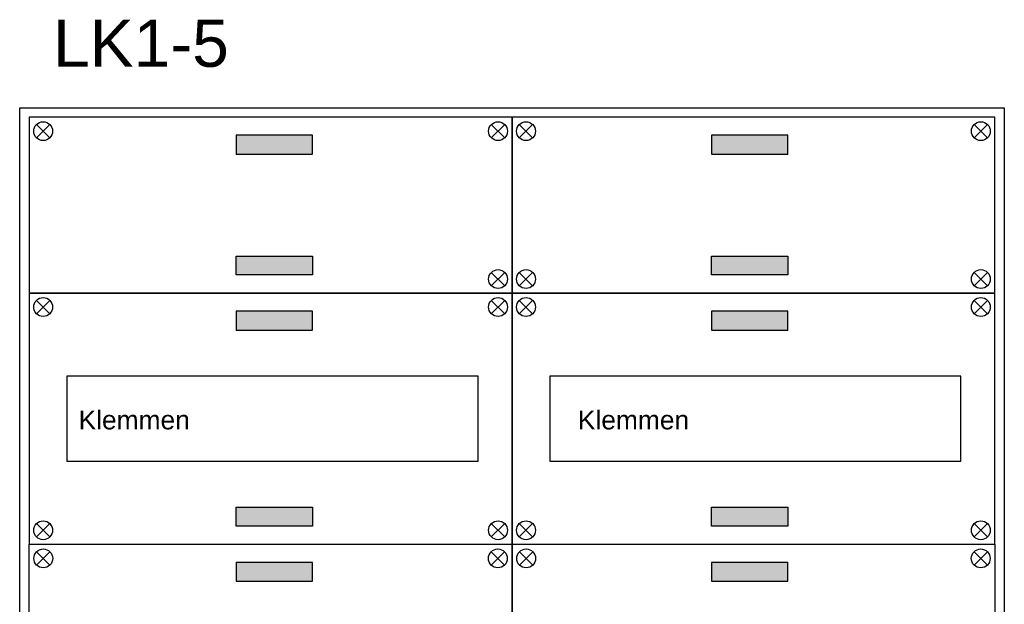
# Model space of a CAD drawing. Header units: millimetres. Extents: x -30977 to 210218, y -180497 to 109503.
# Tile 23 of 31: x -14681 to -9461, y 20870 to 23972. Entities that reach past the tile are written whole.
import ezdxf
from ezdxf.enums import TextEntityAlignment as Align

# ---------------------------------------------------------------- set-up
doc = ezdxf.new("R2010")
doc.units = ezdxf.units.MM
doc.header["$LTSCALE"] = 100
doc.layers.add('EL$6----', color=7, linetype='Continuous')
doc.styles.add('Arial', font='arial.ttf')

msp = doc.modelspace()

# ---------------------------------------------------------------- hatches: boundary and pattern name
at = {"layer": 'EL$6----'}
for points in [[(-13128.8, 23258.1), (-13128.8, 23358.1), (-13533.7, 23358.1), (-13533.7, 23258.1)], [(-10608.8, 23258.1), (-10608.8, 23358.1), (-11013.7, 23358.1), (-11013.7, 23258.1)], [(-13128.8, 22717.8), (-13128.8, 22617.8), (-13533.7, 22617.8), (-13533.7, 22717.8)], [(-10608.8, 22717.8), (-10608.8, 22617.8), (-11013.7, 22617.8), (-11013.7, 22717.8)], [(-13128.8, 22325.2), (-13128.8, 22425.2), (-13533.7, 22425.2), (-13533.7, 22325.2)], [(-10608.8, 22325.2), (-10608.8, 22425.2), (-11013.7, 22425.2), (-11013.7, 22325.2)], [(-13128.8, 21384.9), (-13128.8, 21284.9), (-13533.7, 21284.9), (-13533.7, 21384.9)], [(-10608.8, 21384.9), (-10608.8, 21284.9), (-11013.7, 21284.9), (-11013.7, 21384.9)], [(-13128.8, 20992.2), (-13128.8, 21092.2), (-13533.7, 21092.2), (-13533.7, 20992.2)], [(-10608.8, 20992.2), (-10608.8, 21092.2), (-11013.7, 21092.2), (-11013.7, 20992.2)]]:
    msp.add_hatch(color=256, dxfattribs=at).paths.add_polyline_path(points)

# ---------------------------------------------------------------- linework, layer by layer
for points in [[(-14681.2, 23504.4), (-9461.2, 23504.4), (-9461.2, 14205.7), (-14681.2, 14205.7)], [(-14631.2, 22521.5), (-12071.2, 22521.5), (-12071.2, 23454.4), (-14631.2, 23454.4)], [(-12071.2, 22521.5), (-9511.2, 22521.5), (-9511.2, 23454.4), (-12071.2, 23454.4)], [(-14631.2, 21188.6), (-12071.2, 21188.6), (-12071.2, 22521.5), (-14631.2, 22521.5)], [(-12071.2, 21188.6), (-9511.2, 21188.6), (-9511.2, 22521.5), (-12071.2, 22521.5)], [(-12251.2, 22080), (-14431.2, 22080), (-14431.2, 21630), (-12251.2, 21630)], [(-14431.2, 21630), (-12251.2, 21630), (-12251.2, 22080), (-14431.2, 22080)], [(-9691.2, 22080), (-11871.2, 22080), (-11871.2, 21630), (-9691.2, 21630)], [(-11871.2, 21630), (-9691.2, 21630), (-9691.2, 22080), (-11871.2, 22080)], [(-14631.2, 21188.6), (-12071.2, 21188.6), (-12071.2, 15188.6), (-14631.2, 15188.6)], [(-12071.2, 21188.6), (-9511.2, 21188.6), (-9511.2, 15188.6), (-12071.2, 15188.6)]]:
    msp.add_lwpolyline(points, close=True, dxfattribs=at)
for points in [[(-14592.4, 23344.8), (-14521.7, 23415.6)], [(-14521.7, 23344.8), (-14592.4, 23415.6)], [(-12110, 23344.8), (-12180.8, 23415.6)], [(-12180.8, 23344.8), (-12110, 23415.6)], [(-12032.4, 23344.8), (-11961.7, 23415.6)], [(-11961.7, 23344.8), (-12032.4, 23415.6)], [(-9550, 23344.8), (-9620.8, 23415.6)], [(-9620.8, 23344.8), (-9550, 23415.6)], [(-12110, 22631), (-12180.8, 22560.3)], [(-12180.8, 22631), (-12110, 22560.3)], [(-12032.4, 22631), (-11961.7, 22560.3)], [(-11961.7, 22631), (-12032.4, 22560.3)], [(-9550, 22631), (-9620.8, 22560.3)], [(-9620.8, 22631), (-9550, 22560.3)], [(-14592.4, 22411.9), (-14521.7, 22482.6)], [(-14521.7, 22411.9), (-14592.4, 22482.6)], [(-12110, 22411.9), (-12180.8, 22482.6)], [(-12180.8, 22411.9), (-12110, 22482.6)], [(-12032.4, 22411.9), (-11961.7, 22482.6)], [(-11961.7, 22411.9), (-12032.4, 22482.6)], [(-9550, 22411.9), (-9620.8, 22482.6)], [(-9620.8, 22411.9), (-9550, 22482.6)], [(-14592.4, 21298.1), (-14521.7, 21227.4)], [(-14521.7, 21298.1), (-14592.4, 21227.4)], [(-12110, 21298.1), (-12180.8, 21227.4)], [(-12180.8, 21298.1), (-12110, 21227.4)], [(-12032.4, 21298.1), (-11961.7, 21227.4)], [(-11961.7, 21298.1), (-12032.4, 21227.4)], [(-9550, 21298.1), (-9620.8, 21227.4)], [(-9620.8, 21298.1), (-9550, 21227.4)], [(-14591.6, 21148.9), (-14520.9, 21078.2)], [(-14520.9, 21148.9), (-14591.6, 21078.2)], [(-12110.9, 21148.9), (-12181.6, 21078.2)], [(-12181.6, 21148.9), (-12110.9, 21078.2)], [(-12031.6, 21148.9), (-11960.9, 21078.2)], [(-11960.9, 21148.9), (-12031.6, 21078.2)], [(-9550.9, 21148.9), (-9621.6, 21078.2)], [(-9621.6, 21148.9), (-9550.9, 21078.2)]]:
    msp.add_lwpolyline(points, dxfattribs=at)
at = {"layer": 'EL$6----', "flags": 128}
for points in [[(-13533.7, 23258.1), (-13128.8, 23258.1), (-13128.8, 23358.1), (-13533.7, 23358.1), (-13533.7, 23258.1)], [(-11013.7, 23258.1), (-10608.8, 23258.1), (-10608.8, 23358.1), (-11013.7, 23358.1), (-11013.7, 23258.1)], [(-13533.7, 22717.8), (-13128.8, 22717.8), (-13128.8, 22617.8), (-13533.7, 22617.8), (-13533.7, 22717.8)], [(-11013.7, 22717.8), (-10608.8, 22717.8), (-10608.8, 22617.8), (-11013.7, 22617.8), (-11013.7, 22717.8)], [(-13533.7, 22325.2), (-13128.8, 22325.2), (-13128.8, 22425.2), (-13533.7, 22425.2), (-13533.7, 22325.2)], [(-11013.7, 22325.2), (-10608.8, 22325.2), (-10608.8, 22425.2), (-11013.7, 22425.2), (-11013.7, 22325.2)], [(-13533.7, 21384.9), (-13128.8, 21384.9), (-13128.8, 21284.9), (-13533.7, 21284.9), (-13533.7, 21384.9)], [(-11013.7, 21384.9), (-10608.8, 21384.9), (-10608.8, 21284.9), (-11013.7, 21284.9), (-11013.7, 21384.9)], [(-13533.7, 20992.2), (-13128.8, 20992.2), (-13128.8, 21092.2), (-13533.7, 21092.2), (-13533.7, 20992.2)], [(-11013.7, 20992.2), (-10608.8, 20992.2), (-10608.8, 21092.2), (-11013.7, 21092.2), (-11013.7, 20992.2)]]:
    msp.add_lwpolyline(points, dxfattribs=at)
at = {"layer": 'EL$6----'}
for centre in [(-14557, 23380.2), (-12145.4, 23380.2), (-11997, 23380.2), (-9585.4, 23380.2), (-12145.4, 22595.7), (-11997, 22595.7), (-9585.4, 22595.7), (-14557, 22447.3), (-12145.4, 22447.3), (-11997, 22447.3), (-9585.4, 22447.3), (-14557, 21262.7), (-12145.4, 21262.7), (-11997, 21262.7), (-9585.4, 21262.7), (-14556.2, 21113.6), (-12146.2, 21113.6), (-11996.2, 21113.6), (-9586.2, 21113.6)]:
    msp.add_circle(centre, 50, dxfattribs=at)

# ---------------------------------------------------------------- texts
at = {"layer": 'EL$6----', "style": 'Arial'}
for s, height, p in [('LK1-5', 250, (-14038.4, 23846.6)), ('Klemmen', 100, (-14074.1, 21848.1)), ('Klemmen', 100, (-11427, 21848.1))]:
    msp.add_text(s, height=height, dxfattribs=at).set_placement(p, align=Align.MIDDLE_CENTER)

doc.saveas('drawing.dxf')
